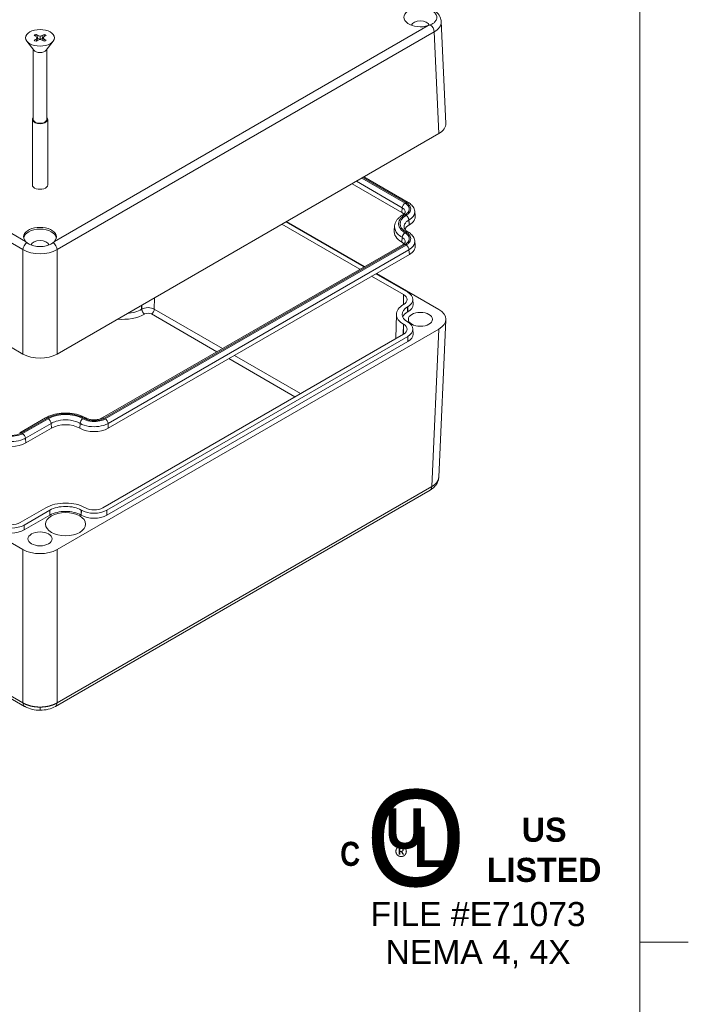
# Model space of a CAD drawing. Header units: millimetres. Extents: x 23 to 1094, y 23 to 840.
# Tile 43 of 44: x 928 to 1094, y 416 to 662. Entities that reach past the tile are written whole.
import ezdxf

# ---------------------------------------------------------------- set-up
doc = ezdxf.new("R2010")
doc.units = ezdxf.units.MM
doc.header["$LTSCALE"] = 4
for name, color, linetype, lineweight in [('Sketch Geometry (ANSI)', 7, 'Continuous', 9), ('Symbol (ANSI)', 7, 'Continuous', 9), ('Visible (ANSI)', 7, 'Continuous', 9), ('Visible Narrow (ANSI)', 7, 'Continuous', 9)]:
    doc.layers.add(name, color=color, linetype=linetype, lineweight=lineweight)
doc.styles.add('Note Text (ANSI)', font='arial.ttf')

# ---------------------------------------------------------------- blocks, each defined once
blk = doc.blocks.new('UL')
at = {"layer": 'Symbol (ANSI)', "attachment_point": 5, "style": 'Note Text (ANSI)'}
for s, insert, char_height, width in [('\\fCentury Gothic|b0|i0;\\H6.0000;O', (-3.935, 2.445), 6, 7.62513), ('\\fCentury Gothic|b1|i0;\\H1.5000;US LISTED', (4.059, 1.743), 1.5, 9.02226)]:
    blk.add_mtext(s, dxfattribs=dict(at, insert=insert, char_height=char_height, width=width))
for s, insert, char_height in [('\\fCentury Gothic|b1|i0;\\H2.5000;U', (-4.617, 3.059), 2.5), ('\\fCentury Gothic|b1|i0;\\H2.5000;L', (-3.059, 1.94), 2.5), ('\\fSwis721 Cn BT|b1|i0;\\H1.5000;C\\fSwis721 Cn BT|b1|i0;\\H2.0000;\\P', (-8.024, 1.49), 1.5), ('\\fCalibri|b0|i0;\\H1.5000;®', (-4.687, 1.15), 1.5)]:
    blk.add_mtext(s, dxfattribs=dict(at, insert=insert, char_height=char_height))
at = {"layer": 'Symbol (ANSI)', "insert": (-0.057, -3.569), "char_height": 1.5, "attachment_point": 5, "line_spacing_factor": 0.944221, "style": 'Note Text (ANSI)'}
blk.add_mtext('\\fArial|b0|i0;\\H1.5000;FILE #E71073\\PNEMA 4, 4X', dxfattribs=at)
blk = doc.blocks.new('Borders Default Border')
at = {"layer": 'Sketch Geometry (ANSI)'}
blk.add_line((270.51, 107.95), (273.526, 107.95), dxfattribs=at)
at = {"layer": 'Sketch Geometry (ANSI)', "flags": 128}
blk.add_lwpolyline([(8.89, 8.89), (8.89, 207.01), (270.51, 207.01), (270.51, 8.89), (8.89, 8.89)], dxfattribs=at)

msp = doc.modelspace()

# ---------------------------------------------------------------- linework, layer by layer
at = {"layer": 'Visible (ANSI)'}
for p, q in [((779.5206, 664.2746), (928.3695, 578.3367)), ((1032.5656, 661.1437), (1033.7157, 635.787)), ((931.6097, 657.4089), (931.1147, 657.6947)), ((931.6097, 657.9805), (932.1046, 657.6947)), ((931.8329, 657.1168), (931.6097, 657.4089)), ((932.1046, 657.6947), (932.0236, 656.9731)), ((932.1046, 657.6947), (932.6107, 657.5658)), ((932.6107, 657.5658), (933.1167, 657.6947)), ((932.6107, 657.5658), (932.6107, 656.8236)), ((933.1167, 657.6947), (933.6117, 657.9805)), ((933.1167, 657.6947), (933.1978, 656.9731)), ((933.6117, 657.4089), (933.3885, 657.1168)), ((934.1067, 657.6947), (933.6117, 657.4089)), ((931.0679, 654.0385), (929.338, 656.2718)), ((931.1147, 656.5388), (931.6097, 656.8246)), ((931.6097, 656.8246), (931.8329, 657.1168)), ((931.6097, 656.8246), (931.6977, 656.3039)), ((932.1046, 656.5388), (931.6097, 656.2531)), ((931.8329, 657.1168), (931.9855, 656.47)), ((931.842, 657.0779), (932.0236, 656.9731)), ((932.0236, 656.9731), (932.6107, 656.8236)), ((932.6107, 656.6677), (932.1046, 656.5388)), ((932.6107, 656.8236), (933.1978, 656.9731)), ((933.1167, 656.5388), (932.6107, 656.6677)), ((933.6117, 656.2531), (933.1167, 656.5388)), ((933.1978, 656.9731), (933.3793, 657.0779)), ((933.3885, 657.1168), (933.2359, 656.47)), ((933.3885, 657.1168), (933.6117, 656.8246)), ((933.6117, 656.8246), (933.5236, 656.3039)), ((933.6117, 656.8246), (934.1067, 656.5388)), ((934.1534, 654.0385), (935.8833, 656.2718)), ((930.9207, 654.2286), (930.9207, 636.8105)), ((934.3007, 654.2286), (934.3007, 636.8105)), ((930.7007, 636.8105), (930.7007, 620.4806)), ((934.5207, 636.8105), (934.5207, 620.4806)), ((936.8519, 578.3367), (1031.9606, 633.2477)), ((1010.3515, 620.7717), (1022.7374, 613.6207)), ((1024.3172, 616.125), (1013.3102, 622.4799)), ((779.5206, 615.5721), (928.3695, 529.6342)), ((1025.9489, 613.9283), (1026.0816, 612.7932)), ((1013.2911, 600.0367), (993.8643, 611.2528)), ((1013.4511, 600.1291), (994.0242, 611.3451)), ((1023.0462, 613.0581), (1023.0213, 613.0437)), ((1012.2675, 599.4457), (992.8407, 610.6618)), ((1020.9529, 610.2921), (1020.8201, 609.1569)), ((1024.3172, 608.7357), (1024.2923, 608.75)), ((1024.626, 610.5538), (1024.6011, 610.5395)), ((1022.7125, 606.2458), (1022.7374, 606.2314)), ((1025.9489, 606.539), (1026.0816, 605.4039)), ((1023.0462, 605.6688), (948.1234, 562.4121)), ((1024.626, 603.1645), (949.6224, 559.8612)), ((1023.1742, 593.1487), (1015.2262, 597.7376)), ((1024.1978, 593.7397), (1016.2498, 598.3285)), ((1031.9606, 589.4426), (1016.4097, 598.4209)), ((1025.5079, 591.9452), (1025.534, 590.7206)), ((1023.1389, 590.6575), (1023.1742, 590.6779)), ((1024.1625, 590.0665), (1024.1978, 590.0869)), ((1024.181, 588.831), (1024.2164, 588.8514)), ((1021.3896, 588.2612), (1021.2597, 582.1832)), ((1024.1978, 586.3504), (1024.1625, 586.3708)), ((1031.9354, 547.651), (1033.7157, 586.9033)), ((936.8519, 529.6342), (1031.9606, 584.5453)), ((1023.1742, 585.7594), (1023.1389, 585.7799)), ((1025.5079, 584.5559), (1025.534, 583.3313)), ((948.2209, 540.0143), (1023.1742, 583.2886)), ((949.2445, 539.4233), (1024.1978, 582.6976)), ((949.263, 538.1878), (1024.2164, 581.4621)), ((928.7832, 490.5539), (781.7138, 575.4645)), ((933.9343, 562.4258), (927.5466, 558.7379)), ((944.0387, 562.4121), (944.015, 562.4258)), ((935.4333, 559.8749), (929.0456, 556.187)), ((942.5397, 559.8612), (942.516, 559.8749)), ((1029.7674, 544.4376), (936.4381, 490.5539)), ((927.6441, 536.34), (934.0434, 540.0347)), ((943.9059, 540.0347), (943.9412, 540.0143)), ((928.6677, 535.749), (935.067, 539.4437)), ((928.6862, 534.5136), (935.0856, 538.2082)), ((942.8637, 538.2082), (942.8991, 538.1878)), ((942.8822, 539.4437), (942.9176, 539.4233))]:
    msp.add_line(p, q, dxfattribs=at)
for centre, major_axis, ratio, start_param, end_param in [((1027.363, 662.2325), (-4.1, 0), 0.57735027, 4.20928084, 8.35708978), ((1027.363, 660.0496), (2.25, 0), 0.57735027, 0.14939532, 2.99127711), ((932.6107, 657.1168), (1.8, 0), 0.57735027, 2.16050344, 2.55188554), ((932.6107, 657.1168), (1.8, 0), 0.57735027, 0.58970711, 0.98108922), ((932.6107, 657.1168), (-1.8, 0), 0.57735027, 0.58970711, 0.98108922), ((932.6107, 657.1168), (-1.8, 0), 0.57735027, 2.16050344, 2.55188554), ((932.6107, 654.4368), (-1.69, 0), 0.57735027, 0.42053434, 2.72105832), ((932.6107, 636.8105), (1.91, 0), 0.57735027, 2.65689691, 6.76788105), ((932.6107, 636.8105), (1.69, 0), 0.57735027, 3.14159265, 6.28318531), ((1027.7136, 635.6964), (6.0041, 0), 0.57695479, 5.49812976, 6.30934732), ((932.6107, 620.4806), (1.91, 0), 0.57735027, 3.14159264, 6.28318531), ((1020.9655, 612.5984), (-2.5054, 0), 0.57714549, 3.56437225, 3.92681344), ((1021.0821, 612.5984), (-5.0109, 0), 0.57714549, 2.35637187, 3.20897989), ((932.6107, 607.5273), (-4.1, 0), 0.57735027, 2.63848451, 6.78629345), ((932.6107, 607.119), (4.0738, 0), 0.57735027, 0.0496305, 3.09196215), ((1027.3195, 608.9038), (6.5141, 0), 0.57714549, 3.07420542, 3.92681344), ((1027.4361, 608.9038), (4.0087, 0), 0.57714549, 2.35637187, 2.9274512), ((932.6107, 605.3443), (2.25, 0), 0.57735027, 0.13513452, 3.00645813), ((1020.9655, 605.2091), (-2.5054, 0), 0.57714549, 3.56437224, 3.92681344), ((1021.0821, 605.2091), (-5.0109, 0), 0.57714549, 2.35637187, 3.2089799), ((1021.0344, 591.9133), (4.4738, 0), 0.57735027, 5.49778714, 7.06858347), ((1021.0344, 591.9133), (3.0262, 0), 0.57735027, 5.49778714, 7.06858347), ((1027.363, 588.2187), (-5.9738, 0), 0.57735027, 5.49778714, 7.06858347), ((1027.363, 588.2187), (-4.5262, 0), 0.57735027, 5.49778714, 7.06858347), ((1027.363, 586.9939), (-4.5, 0), 0.57735027, 5.49778714, 6.05796228), ((1021.0344, 590.6886), (4.5, 0), 0.57735027, 5.49778714, 6.29552822), ((1027.7136, 586.9939), (-6.0041, 0), 0.57695479, 2.35653711, 3.9266482), ((1021.0344, 584.524), (4.4738, 0), 0.57735027, 5.49778714, 7.06858347), ((1021.0344, 584.524), (3.0262, 0), 0.57735027, 5.49778714, 7.06858347), ((1021.0344, 583.2993), (4.5, 0), 0.57735027, 5.49778714, 6.29552822), ((932.6107, 580.7887), (6, 0), 0.57774602, 3.92733343, 5.49744453), ((938.9746, 557.8289), (-5.0091, 0), 0.57755512, 3.92716819, 5.49760977), ((946.0811, 561.9073), (-5.0091, 0), 0.57755512, 0.78557554, 2.35601711), ((925.5043, 558.233), (-5.0091, 0), 0.57755512, 0.78557554, 2.35601711), ((938.9746, 537.1876), (6.9738, 0), 0.57735027, 0.78539816, 2.35619449), ((938.9746, 537.1876), (5.5262, 0), 0.57735027, 0.78539816, 2.35619449), ((946.0811, 541.2497), (3.0262, 0), 0.57735027, 3.92699082, 5.49778714), ((938.9746, 535.9629), (5.5, 0), 0.57735027, 0.78539816, 2.35619449), ((946.0811, 540.0249), (4.5, 0), 0.57735027, 3.92699082, 5.49778714), ((946.0811, 541.2497), (4.4738, 0), 0.57735027, 3.92699082, 5.49778714), ((925.5043, 537.5755), (4.4738, 0), 0.57735027, 3.92699082, 5.49778714), ((925.5043, 537.5755), (3.0262, 0), 0.57735027, 3.92699082, 5.49778714), ((925.5043, 536.3507), (4.5, 0), 0.57735027, 3.92699082, 5.49778714), ((932.6107, 532.0862), (6, 0), 0.57774602, 3.92733343, 5.49744453)]:
    msp.add_ellipse(centre, major_axis=major_axis, ratio=ratio, start_param=start_param, end_param=end_param, dxfattribs=at)
for centre, major_axis in [((932.6107, 657.1168), (-3.585, 0)), ((1027.363, 586.9939), (-3, 0)), ((938.9746, 535.9629), (-5, 0)), ((932.6107, 532.2886), (-3, 0))]:
    msp.add_ellipse(centre, major_axis=major_axis, ratio=0.57735027, dxfattribs=at)
for points, knots in [([(1029.8382, 664.1153), (1030.1214, 663.988), (1030.3755, 663.8384), (1030.8259, 663.4944), (1031.0156, 663.2994), (1031.3571, 662.8039), (1031.4598, 662.4976), (1031.4607, 661.8866), (1031.3589, 661.5876), (1031.0183, 661.1125), (1030.8284, 660.9277), (1030.377, 660.603), (1030.1223, 660.4626), (1029.8382, 660.3415)], [-0.757876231, -0.757876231, -0.757876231, -0.757876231, -0.651232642, -0.651232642, -0.538008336, -0.538008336, -0.379296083, -0.379296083, -0.220559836, -0.220559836, -0.106971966, -0.106971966, 0, 0, 0, 0]), ([(1030.5009, 664.1433), (1031.0092, 663.8498), (1031.4565, 663.4863), (1032.1385, 662.65), (1032.3855, 662.1655), (1032.5348, 661.4884), (1032.5578, 661.3159), (1032.5656, 661.1427)], [0, 0, 0, 0, 0.198507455, 0.198507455, 0.389887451, 0.389887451, 0.453437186, 0.453437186, 0.453437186, 0.453437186]), ([(1024.3172, 616.125), (1024.4857, 616.0277), (1024.646, 615.9212), (1024.9469, 615.6888), (1025.0876, 615.5627), (1025.3448, 615.2897), (1025.4614, 615.1427), (1025.6638, 614.8272), (1025.7494, 614.6587), (1025.881, 614.304), (1025.9267, 614.1179), (1025.9489, 613.9283)], [-0.785220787, -0.785220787, -0.785220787, -0.785220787, -0.641654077, -0.641654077, -0.498087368, -0.498087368, -0.354520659, -0.354520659, -0.210953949, -0.210953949, -0.06738724, -0.06738724, -0.06738724, -0.06738724]), ([(1023.598, 613.6362), (1023.5959, 613.6187), (1023.5916, 613.5987), (1023.5725, 613.5473), (1023.5576, 613.516), (1023.5102, 613.4421), (1023.4777, 613.3996), (1023.3912, 613.3079), (1023.3374, 613.2587), (1023.2077, 613.1585), (1023.132, 613.1076), (1023.0462, 613.0581)], [0.067387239, 0.067387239, 0.067387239, 0.067387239, 0.210953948, 0.210953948, 0.354520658, 0.354520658, 0.498087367, 0.498087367, 0.641654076, 0.641654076, 0.785220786, 0.785220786, 0.785220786, 0.785220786]), ([(1020.9529, 610.2921), (1020.9799, 610.5231), (1021.0356, 610.7505), (1021.1973, 611.1863), (1021.3031, 611.3948), (1021.5554, 611.7881), (1021.7018, 611.9731), (1022.0278, 612.3191), (1022.2074, 612.4801), (1022.5944, 612.7791), (1022.8019, 612.9171), (1023.0213, 613.0437)], [0.06738724, 0.06738724, 0.06738724, 0.06738724, 0.21095395, 0.21095395, 0.354520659, 0.354520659, 0.498087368, 0.498087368, 0.641654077, 0.641654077, 0.785220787, 0.785220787, 0.785220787, 0.785220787]), ([(1024.2923, 608.75), (1024.1556, 608.829), (1024.0327, 608.9113), (1023.8169, 609.078), (1023.7241, 609.1623), (1023.569, 609.327), (1023.5066, 609.4073), (1023.4093, 609.5591), (1023.3742, 609.6304), (1023.325, 609.763), (1023.3107, 609.8242), (1023.3038, 609.8832)], [-0.785220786, -0.785220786, -0.785220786, -0.785220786, -0.641654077, -0.641654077, -0.498087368, -0.498087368, -0.354520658, -0.354520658, -0.210953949, -0.210953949, -0.06738724, -0.06738724, -0.06738724, -0.06738724]), ([(1024.3172, 608.7357), (1024.4857, 608.6384), (1024.646, 608.5319), (1024.9469, 608.2995), (1025.0876, 608.1734), (1025.3448, 607.9004), (1025.4614, 607.7534), (1025.6638, 607.4379), (1025.7494, 607.2694), (1025.881, 606.9147), (1025.9267, 606.7286), (1025.9489, 606.539)], [-0.785220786, -0.785220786, -0.785220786, -0.785220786, -0.641654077, -0.641654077, -0.498087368, -0.498087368, -0.354520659, -0.354520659, -0.210953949, -0.210953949, -0.06738724, -0.06738724, -0.06738724, -0.06738724]), ([(935.8789, 606.094), (935.6641, 605.9272), (935.4133, 605.7758), (934.8353, 605.5054), (934.507, 605.3904), (933.6674, 605.1826), (933.1434, 605.1195), (932.0851, 605.119), (931.5608, 605.1815), (930.7193, 605.3888), (930.3898, 605.5039), (929.8096, 605.7748), (929.5579, 605.9267), (929.3425, 606.094)], [-0.757876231, -0.757876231, -0.757876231, -0.757876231, -0.651232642, -0.651232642, -0.538008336, -0.538008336, -0.379296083, -0.379296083, -0.220559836, -0.220559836, -0.106971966, -0.106971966, 0, 0, 0, 0]), ([(1023.598, 606.2469), (1023.5959, 606.2294), (1023.5916, 606.2094), (1023.5725, 606.158), (1023.5576, 606.1267), (1023.5102, 606.0528), (1023.4777, 606.0103), (1023.3912, 605.9186), (1023.3374, 605.8694), (1023.2077, 605.7692), (1023.132, 605.7183), (1023.0462, 605.6688)], [0.06738724, 0.06738724, 0.06738724, 0.06738724, 0.21095395, 0.21095395, 0.354520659, 0.354520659, 0.498087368, 0.498087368, 0.641654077, 0.641654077, 0.785220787, 0.785220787, 0.785220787, 0.785220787]), ([(933.9343, 562.4258), (934.4884, 562.7457), (935.1111, 563.0049), (936.4438, 563.397), (937.1538, 563.5296), (938.6045, 563.6622), (939.3448, 563.6622), (940.7954, 563.5296), (941.5055, 563.397), (942.8382, 563.0049), (943.4609, 562.7457), (944.015, 562.4258)], [5.49796452, 5.49796452, 5.49796452, 5.49796452, 5.81205284, 5.81205284, 6.12614115, 6.12614115, 6.44022946, 6.44022946, 6.75431778, 6.75431778, 7.06840609, 7.06840609, 7.06840609, 7.06840609]), ([(948.1234, 562.4121), (947.9679, 562.3223), (947.779, 562.2373), (947.3438, 562.0917), (947.0954, 562.0323), (946.5645, 561.953), (946.2813, 561.9343), (945.7152, 561.9431), (945.4323, 561.9711), (944.9045, 562.0687), (944.6591, 562.1378), (944.2926, 562.2791), (944.1562, 562.3443), (944.0387, 562.4121)], [-0.78522079, -0.78522079, -0.78522079, -0.78522079, -0.52496815, -0.52496815, -0.25317504, -0.25317504, 0.02701233, 0.02701233, 0.30977768, 0.30977768, 0.58867253, 0.58867253, 0.78522079, 0.78522079, 0.78522079, 0.78522079]), ([(1031.9354, 547.6519), (1031.9168, 547.2417), (1031.8198, 546.8327), (1031.4912, 546.067), (1031.2507, 545.7036), (1030.6264, 545.0162), (1030.2189, 544.6983), (1029.7674, 544.4376)], [0, 0, 0, 0, 0.141296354, 0.141296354, 0.288219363, 0.288219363, 0.460358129, 0.460358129, 0.460358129, 0.460358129]), ([(932.6107, 489.6096), (931.9689, 489.6096), (931.3196, 489.6803), (930.0851, 489.9596), (929.4873, 490.1749), (928.8978, 490.4891), (928.8401, 490.5211), (928.7832, 490.5539)], [0, 0, 0, 0, 0.192522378, 0.192522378, 0.389946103, 0.389946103, 0.411643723, 0.411643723, 0.411643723, 0.411643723]), ([(936.4381, 490.5539), (935.8984, 490.2423), (935.2833, 490.0051), (933.9905, 489.6903), (933.296, 489.6096), (932.6107, 489.6096)], [0, 0, 0, 0, 0.205779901, 0.205779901, 0.411368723, 0.411368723, 0.411368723, 0.411368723])]:
    msp.add_open_spline(points, degree=3, knots=knots, dxfattribs=at)
for points, degree in [([(1029.8382, 660.3415), (1029.68, 660.2769), (1029.5129, 660.2161), (1029.3398, 660.1587)], 3), ([(931.598, 657.4157), (931.6029, 657.6913), (931.6097, 657.9805)], 2), ([(933.6234, 657.4157), (933.6185, 657.6913), (933.6117, 657.9805)], 2), ([(929.3425, 606.094), (929.2243, 606.189), (929.1155, 606.2876), (929.0187, 606.3859)], 3), ([(936.2026, 606.3859), (936.1059, 606.2876), (935.997, 606.189), (935.8789, 606.094)], 3)]:
    msp.add_open_spline(points, degree=degree, dxfattribs=at)
at = {"layer": 'Visible Narrow (ANSI)'}
for p, q in [((928.3695, 604.3438), (780.6701, 689.6181)), ((936.2026, 606.3859), (1029.3398, 660.1587)), ((1030.8112, 658.5912), (936.8519, 604.3438)), ((1031.9606, 633.2477), (1030.8112, 658.5912)), ((856.3876, 648.3195), (929.0187, 606.3859)), ((1011.4182, 621.3876), (1022.8417, 614.7922)), ((1023.5462, 615.9442), (1012.7681, 622.1669)), ((1013.0173, 622.3108), (1023.8172, 616.0754)), ((1022.8417, 614.7922), (1022.7374, 613.6207)), ((1023.5213, 612.9942), (1023.5462, 613.0085)), ((1023.8172, 612.8773), (1023.7923, 612.8629)), ((1024.4967, 611.7109), (1024.5216, 611.7253)), ((1024.6011, 610.5395), (1024.4967, 611.7109)), ((1024.5216, 611.7253), (1024.626, 610.5538)), ((1023.5462, 608.5549), (1023.5213, 608.5693)), ((1023.7923, 608.7005), (1023.8172, 608.6861)), ((1022.7125, 606.2458), (1022.8168, 607.4173)), ((1022.8417, 607.4029), (1022.7374, 606.2314)), ((1022.8168, 607.4173), (1022.8417, 607.4029)), ((928.3695, 578.3367), (928.3695, 604.3438)), ((936.0644, 603.9666), (936.0647, 603.9664)), ((936.8519, 604.3438), (936.8519, 578.3367)), ((948.6234, 562.3626), (1023.5462, 605.6193)), ((1023.8172, 605.488), (948.8507, 562.2061)), ((949.5551, 561.0541), (1024.5216, 604.336)), ((1024.5216, 604.336), (1024.626, 603.1645)), ((961.0694, 589.5299), (961.1116, 592.343)), ((1023.1369, 590.6563), (1023.1742, 593.1487)), ((957.9274, 589.5095), (957.9126, 590.4961)), ((957.9274, 589.5095), (957.9627, 589.5299)), ((957.9627, 589.5299), (957.948, 590.5165)), ((961.0694, 589.5299), (978.0811, 579.7082)), ((1024.1625, 590.0665), (1024.181, 588.831)), ((1024.1978, 590.0869), (1024.2164, 588.8514)), ((958.6697, 588.3195), (958.6344, 588.299)), ((976.6793, 578.8989), (960.3624, 588.3195)), ((1023.1009, 583.2462), (1023.1389, 585.7799)), ((1023.1369, 583.267), (1023.1742, 585.7594)), ((1030.1811, 545.3107), (1031.9606, 584.5453)), ((1024.1978, 582.6976), (1024.2164, 581.4621)), ((996.1252, 567.6718), (979.638, 577.1907)), ((981.0398, 578), (997.527, 568.4811)), ((781.3001, 576.3375), (928.3695, 491.427)), ((928.0466, 558.6884), (934.4343, 562.3763)), ((934.6616, 562.2198), (928.2739, 558.5319)), ((943.3114, 562.2061), (943.2877, 562.2198)), ((943.515, 562.3763), (943.5387, 562.3626)), ((928.9783, 557.3798), (935.366, 561.0678)), ((935.366, 561.0678), (935.4333, 559.8749)), ((942.516, 559.8749), (942.5832, 561.0678)), ((942.607, 561.0541), (942.5397, 559.8612)), ((942.5832, 561.0678), (942.607, 561.0541)), ((949.6224, 559.8612), (949.5551, 561.0541)), ((929.0456, 556.187), (928.9783, 557.3798)), ((936.8519, 491.427), (1030.1811, 545.3107)), ((935.067, 539.4437), (935.0856, 538.2082)), ((942.8822, 539.4437), (942.8637, 538.2082)), ((942.9176, 539.4233), (942.8991, 538.1878)), ((949.2445, 539.4233), (949.263, 538.1878)), ((928.6677, 535.749), (928.6862, 534.5136)), ((928.3695, 491.427), (928.3695, 529.6342)), ((936.8519, 529.6342), (936.8519, 491.427)), ((932.6107, 490.3953), (932.6107, 489.6096))]:
    msp.add_line(p, q, dxfattribs=at)
for centre, major_axis, ratio, start_param, end_param in [((1029.7509, 659.1713), (0.75, -1.299), 0.57735027, 0.8115781, 2.27377926), ((1026.5656, 661.0078), (6.0019, 0.068), 0.57710305, 5.49159542, 6.3025337), ((1023.5462, 615.1277), (0.5, 0.866), 0.57735027, 0.78539816, 2.26892803), ((1021.002, 614.4764), (3.5973, 0), 0.57714549, 5.49796452, 7.0684061), ((1023.8172, 615.2589), (0.5, 0.866), 0.57735027, 0, 0.78539816), ((1027.3996, 610.7817), (-5.1006, 0), 0.57714549, 5.49796452, 7.06840609), ((1023.5213, 612.1777), (-0.5, 0.866), 0.57735027, 5.49778714, 6.28318531), ((1023.5462, 612.192), (-0.5, 0.866), 0.57735027, 5.49778714, 6.28318531), ((1023.7923, 612.0464), (0.5, -0.866), 0.57735027, 0.87266463, 2.35619449), ((1023.8172, 612.0608), (-0.5, 0.866), 0.57735027, 4.01425728, 5.49778714), ((1023.5213, 607.7528), (-0.5, -0.866), 0.57735027, 3.92699082, 5.41052068), ((1023.5462, 607.7384), (0.5, 0.866), 0.57735027, 0.78539816, 2.26892803), ((1021.002, 607.0871), (3.5973, 0), 0.57714549, 5.49796452, 7.06840609), ((1023.7923, 607.884), (0.5, 0.866), 0.57735027, 0, 0.78539816), ((1023.8172, 607.8696), (0.5, 0.866), 0.57735027, 0, 0.78539816), ((929.4298, 604.9239), (0.75, 1.299), 0.57735027, 0.86781339, 2.33001455), ((935.7916, 604.9239), (0.75, -1.299), 0.57735027, 0.8115781, 2.27377926), ((932.6107, 606.7629), (-6, 0), 0.56999417, 0.78574078, 2.35585187), ((1023.5462, 604.8028), (-0.5, 0.866), 0.57735027, 5.49778714, 6.28318531), ((1023.8172, 604.6715), (-0.5, 0.866), 0.57735027, 4.01425728, 5.49778714), ((953.1168, 592.2869), (6.8032, 0), 0.57735027, 4.88988885, 5.49778714), ((958.6344, 589.1155), (-0.5, 0.866), 0.57735027, 0.80285146, 2.35619449), ((959.5161, 588.6331), (2.1968, 0), 0.57735027, 0.78539816, 2.35619449), ((958.6697, 589.136), (-0.5, 0.866), 0.57735027, 0.80285146, 2.35619449), ((960.3624, 589.136), (0.5, 0.866), 0.57735027, 3.92699082, 5.48033385), ((953.1168, 591.4846), (-7.8031, 0), 0.57735027, 1.41615087, 2.35619449), ((959.5161, 587.8308), (-1.1969, 0), 0.57735027, 3.92699082, 5.49778714), ((934.4343, 561.5598), (-0.5, 0.866), 0.57735027, 5.49778714, 6.28318531), ((938.9746, 559.7279), (-6.1006, 0), 0.57755512, 3.92716819, 5.49760977), ((934.6616, 561.4033), (-0.5, 0.866), 0.57735027, 4.01425728, 5.49778714), ((943.2877, 561.4033), (-0.5, -0.866), 0.57735027, 3.92699082, 5.41052068), ((943.3114, 561.3896), (0.5, 0.866), 0.57735027, 0.78539816, 2.26892803), ((943.515, 561.5598), (0.5, 0.866), 0.57735027, 0, 0.78539816), ((943.5387, 561.5461), (0.5, 0.866), 0.57735027, 0, 0.78539816), ((946.0811, 563.8315), (3.5961, 0), 0.57755512, 3.92716819, 5.49760977), ((948.6234, 561.5461), (-0.5, 0.866), 0.57735027, 5.49778714, 6.28318531), ((948.8507, 561.3896), (0.5, -0.866), 0.57735027, 0.87266463, 2.35619449), ((925.5043, 560.1572), (3.5961, 0), 0.57755512, 3.9271682, 5.49760977), ((928.0466, 557.8719), (-0.5, 0.866), 0.57735027, 5.49778714, 6.28318531), ((928.2739, 557.7154), (0.5, -0.866), 0.57735027, 0.87266463, 2.35619449), ((1028.7674, 546.1696), (1, -1.7321), 0.57735027, 0, 0.75921822), ((929.7832, 492.286), (-1, -1.7321), 0.57735027, 5.52396708, 6.28318814), ((935.4381, 492.286), (1, -1.7321), 0.57735027, 6.28318248, 7.04240353)]:
    msp.add_ellipse(centre, major_axis=major_axis, ratio=ratio, start_param=start_param, end_param=end_param, dxfattribs=at)
for points, knots in [([(1023.8172, 616.0754), (1024.0943, 615.9155), (1024.3294, 615.7314), (1024.8046, 615.2112), (1024.9612, 614.8501), (1024.9682, 614.0796), (1024.7755, 613.671), (1024.2475, 613.1588), (1024.0467, 613.0098), (1023.8172, 612.8773)], [-0.78522079, -0.78522079, -0.78522079, -0.78522079, -0.48522081, -0.48522081, -0.00522084, -0.00522084, 0.53674251, 0.53674251, 0.78522079, 0.78522079, 0.78522079, 0.78522079]), ([(1022.8417, 614.7922), (1023.0257, 614.6877), (1023.1818, 614.5669), (1023.4974, 614.2245), (1023.6015, 613.9858), (1023.6042, 613.7092), (1023.6022, 613.6727), (1023.5978, 613.6362)], [-0.785220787, -0.785220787, -0.785220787, -0.785220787, -0.485369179, -0.485369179, -0.005606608, -0.005606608, 0.067387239, 0.067387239, 0.067387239, 0.067387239]), ([(1024.5216, 611.7253), (1024.8093, 611.8928), (1025.0611, 612.0808), (1025.723, 612.7262), (1025.9646, 613.2397), (1025.9594, 613.8109), (1025.9557, 613.8697), (1025.9488, 613.9283)], [-0.785220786, -0.785220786, -0.785220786, -0.785220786, -0.53674251, -0.53674251, 0.005220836, 0.005220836, 0.06738724, 0.06738724, 0.06738724, 0.06738724]), ([(1023.5213, 608.5693), (1023.1379, 608.7906), (1022.8126, 609.0453), (1022.155, 609.7651), (1021.9384, 610.2647), (1021.9291, 611.2942), (1022.1614, 611.8231), (1022.8484, 612.546), (1023.159, 612.785), (1023.5213, 612.9942)], [-0.78522079, -0.78522079, -0.78522079, -0.78522079, -0.4852208, -0.4852208, -0.00522083, -0.00522083, 0.50169168, 0.50169168, 0.78522079, 0.78522079, 0.78522079, 0.78522079]), ([(1023.3039, 609.8832), (1023.2981, 609.932), (1023.295, 609.9809), (1023.2905, 610.4535), (1023.4882, 610.8762), (1024.0365, 611.4116), (1024.2509, 611.5704), (1024.4967, 611.7109)], [-0.06738724, -0.06738724, -0.06738724, -0.06738724, -0.00546531, -0.00546531, 0.531160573, 0.531160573, 0.785220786, 0.785220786, 0.785220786, 0.785220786]), ([(1020.9531, 610.2921), (1020.9425, 610.2027), (1020.9376, 610.113), (1020.9438, 609.4307), (1021.2001, 608.8384), (1021.9782, 607.9837), (1022.3632, 607.6808), (1022.8168, 607.4173)], [-0.06738724, -0.06738724, -0.06738724, -0.06738724, 0.005220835, 0.005220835, 0.485220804, 0.485220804, 0.785220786, 0.785220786, 0.785220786, 0.785220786]), ([(1023.8172, 608.6861), (1024.0943, 608.5262), (1024.3294, 608.3421), (1024.8046, 607.8219), (1024.9612, 607.4608), (1024.9682, 606.6903), (1024.7755, 606.2817), (1024.2475, 605.7695), (1024.0467, 605.6205), (1023.8172, 605.488)], [-0.78522079, -0.78522079, -0.78522079, -0.78522079, -0.48522081, -0.48522081, -0.00522084, -0.00522084, 0.53674251, 0.53674251, 0.78522079, 0.78522079, 0.78522079, 0.78522079]), ([(1022.8417, 607.4029), (1023.0257, 607.2984), (1023.1818, 607.1776), (1023.4974, 606.8352), (1023.6015, 606.5965), (1023.6042, 606.32), (1023.6022, 606.2834), (1023.5978, 606.2469)], [-0.785220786, -0.785220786, -0.785220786, -0.785220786, -0.485369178, -0.485369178, -0.005606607, -0.005606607, 0.06738724, 0.06738724, 0.06738724, 0.06738724]), ([(1024.5216, 604.336), (1024.8093, 604.5035), (1025.0611, 604.6915), (1025.723, 605.3369), (1025.9646, 605.8504), (1025.9594, 606.4217), (1025.9557, 606.4804), (1025.9488, 606.539)], [-0.785220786, -0.785220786, -0.785220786, -0.785220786, -0.53674251, -0.53674251, 0.005220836, 0.005220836, 0.06738724, 0.06738724, 0.06738724, 0.06738724]), ([(934.4343, 562.3763), (934.8885, 562.6385), (935.4113, 562.8611), (936.8883, 563.3109), (937.9136, 563.4591), (939.9875, 563.4653), (941.0343, 563.3179), (942.5324, 562.8635), (943.0583, 562.6399), (943.515, 562.3763)], [5.49796452, 5.49796452, 5.49796452, 5.49796452, 5.7979645, 5.7979645, 6.27796447, 6.27796447, 6.76678784, 6.76678784, 7.06840609, 7.06840609, 7.06840609, 7.06840609]), ([(935.366, 561.0678), (935.7268, 561.2778), (936.1421, 561.456), (937.3157, 561.8162), (938.1304, 561.935), (939.82, 561.9403), (940.6933, 561.8099), (941.8688, 561.4292), (942.2494, 561.2621), (942.5832, 561.0678)], [-0.78522079, -0.78522079, -0.78522079, -0.78522079, -0.48529638, -0.48529638, -0.00541733, -0.00541733, 0.50767461, 0.50767461, 0.78522079, 0.78522079, 0.78522079, 0.78522079]), ([(948.8507, 562.2061), (948.5737, 562.0461), (948.2548, 561.9104), (947.3538, 561.636), (946.7283, 561.5456), (945.3938, 561.5416), (944.6861, 561.6528), (943.799, 561.9577), (943.5409, 562.0736), (943.3114, 562.2061)], [-0.78522079, -0.78522079, -0.78522079, -0.78522079, -0.4852208, -0.4852208, -0.00522083, -0.00522083, 0.53674251, 0.53674251, 0.78522079, 0.78522079, 0.78522079, 0.78522079]), ([(942.607, 561.0541), (942.8949, 560.8892), (943.2187, 560.745), (944.3314, 560.3657), (945.2191, 560.2273), (946.8929, 560.2323), (947.6773, 560.3448), (948.8075, 560.6861), (949.2075, 560.855), (949.5551, 561.0541)], [-0.78522079, -0.78522079, -0.78522079, -0.78522079, -0.53674251, -0.53674251, 0.00522083, 0.00522083, 0.4852208, 0.4852208, 0.78522079, 0.78522079, 0.78522079, 0.78522079]), ([(922.0302, 557.3798), (922.3181, 557.215), (922.6419, 557.0707), (923.7546, 556.6915), (924.6423, 556.5531), (926.316, 556.5581), (927.1005, 556.6705), (928.2307, 557.0119), (928.6307, 557.1808), (928.9783, 557.3798)], [-0.78522079, -0.78522079, -0.78522079, -0.78522079, -0.53674251, -0.53674251, 0.00522084, 0.00522084, 0.48522081, 0.48522081, 0.78522079, 0.78522079, 0.78522079, 0.78522079]), ([(928.2739, 558.5319), (927.9968, 558.3719), (927.678, 558.2361), (926.777, 557.9618), (926.1515, 557.8714), (924.817, 557.8673), (924.1093, 557.9786), (923.2222, 558.2834), (922.9641, 558.3994), (922.7346, 558.5319)], [-0.78522079, -0.78522079, -0.78522079, -0.78522079, -0.48522081, -0.48522081, -0.00522084, -0.00522084, 0.53674251, 0.53674251, 0.78522079, 0.78522079, 0.78522079, 0.78522079])]:
    msp.add_open_spline(points, degree=3, knots=knots, dxfattribs=at)
for points, weights in [([(1030.1811, 545.3107), (1031.2799, 545.9343), (1031.8947, 546.753), (1031.9354, 547.6511)], [1, 0.951026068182, 0.949355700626, 0.994988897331]), ([(928.3695, 491.427), (929.5096, 490.7576), (930.9989, 490.3953), (932.6107, 490.3953)], [1, 0.949296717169, 0.949296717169, 1]), ([(932.6107, 490.3953), (934.2225, 490.3953), (935.7117, 490.7576), (936.8519, 491.427)], [1, 0.949296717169, 0.949296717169, 1])]:
    msp.add_rational_spline(points, weights, degree=3, dxfattribs=at)

# ---------------------------------------------------------------- block references
at = {"xscale": 4, "yscale": 4, "zscale": 4}
for name, p in [('Borders Default Border', (0, 0)), ('UL', (1041.9651, 447.822))]:
    msp.add_blockref(name, p, dxfattribs=at)

doc.saveas('drawing.dxf')
